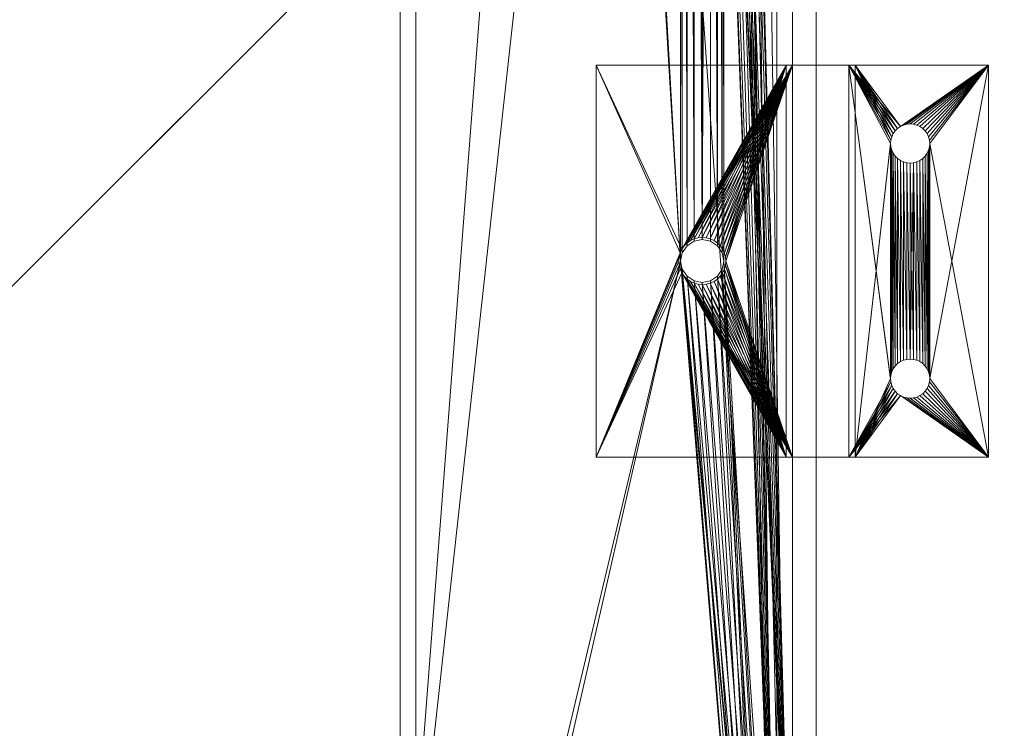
# Model space of a CAD drawing. Header units: millimetres. Extents: x -2623 to 24971, y -2398 to 10503.
# Tile 77 of 256: x -48 to 77, y 90 to 181. Entities that reach past the tile are written whole.
import ezdxf

# ---------------------------------------------------------------- set-up
doc = ezdxf.new("R2010")
doc.units = ezdxf.units.MM
for name, color, linetype, lineweight in [('Beam Dimensions', 4, 'Continuous', 5), ('Beam Dimensions @ 1536', 4, 'Continuous', 5), ('Beam Dimensions @ 192', 4, 'Continuous', 5), ('Beam Dimensions @ 384', 4, 'Continuous', 5), ('Beam Dimensions @ 768', 4, 'Continuous', 5), ('Track Leg Frames', 6, 'Continuous', 5), ('Track Spacer Bracket', 6, 'Continuous', 5), ('Workstation - Top', 4, 'Continuous', 5)]:
    doc.layers.add(name, color=color, linetype=linetype, lineweight=lineweight)
doc.styles.add('Arial-1.500', font='txt', dxfattribs={"height": 1.5})
doc.dimstyles.new('Dim-Style 1', dxfattribs={"dimtxt": 0.18, "dimasz": 1, "dimexe": 0.5, "dimexo": 0, "dimgap": 1, "dimtad": 1, "dimdec": 0, "dimzin": 0, "dimdsep": 46, "dimtxsty": 'Arial-1.500', "dimblk": 'OBLIQUE', "dimcen": 0.09, "dimclrd": 4, "dimclre": 4, "dimclrt": 4, "dimadec": 0, "dimazin": 0, "dimtfac": 1, "dimtdec": 4, "dimtmove": 0, "dimatfit": 1, "dimfxl": 1, "dimfxlon": 1, "dimtolj": 1, "dimtzin": 0, "dimlwd": 5, "dimlwe": 5, "dimarcsym": 0})

# ---------------------------------------------------------------- blocks, each defined once
blk = doc.blocks.new('_Oblique')
at = {"color": 0, "linetype": 'ByBlock', "lineweight": -2}
blk.add_line((-0.5, -0.5), (0.5, 0.5), dxfattribs=at)
blk = doc.blocks.new('*D6')
at = {"layer": 'Beam Dimensions', "color": 4, "linetype": 'Continuous', "lineweight": 5}
for p, q in [((53, 362.5), (53, -518.76)), ((1447, 362.5), (1447, -518.76)), ((53, 249.24), (-1483, 249.24)), ((53, 249.24), (1447, 249.24)), ((1447, 249.24), (24970.84, 249.24))]:
    blk.add_line(p, q, dxfattribs=at)
at = {"layer": 'Defpoints', "color": 0}
for p in [(53, 362.5), (1447, 362.5), (1447, 249.24)]:
    blk.add_point(p, dxfattribs=at)
at = {"layer": 'Beam Dimensions', "color": 4, "lineweight": 5, "xscale": 1536, "yscale": 1536, "zscale": 1536}
blk.add_blockref('_Oblique', (53, 249.24), dxfattribs=at)
at = {"layer": 'Beam Dimensions', "color": 4, "lineweight": 5, "xscale": 1536, "yscale": 1536, "zscale": 1536, "rotation": 180}
blk.add_blockref('_Oblique', (1447, 249.24), dxfattribs=at)
at = {"layer": 'Beam Dimensions', "color": 4, "insert": (15512.92, 2961.43), "char_height": 2304, "attachment_point": 5, "style": 'Arial-1.500'}
blk.add_mtext('\\A1;Beam -  1394', dxfattribs=at)
blk = doc.blocks.new('*D7')
at = {"layer": 'Beam Dimensions', "color": 4, "linetype": 'Continuous', "lineweight": 5}
for p, q in [((53, 362.5), (53, 153.24)), ((1447, 362.5), (1447, 153.24)), ((53, 249.24), (-139, 249.24)), ((53, 249.24), (1447, 249.24)), ((1447, 249.24), (4387.48, 249.24))]:
    blk.add_line(p, q, dxfattribs=at)
at = {"layer": 'Defpoints', "color": 0}
for p in [(53, 362.5), (1447, 362.5), (1447, 249.24)]:
    blk.add_point(p, dxfattribs=at)
at = {"layer": 'Beam Dimensions', "color": 4, "lineweight": 5, "xscale": 192, "yscale": 192, "zscale": 192}
blk.add_blockref('_Oblique', (53, 249.24), dxfattribs=at)
at = {"layer": 'Beam Dimensions', "color": 4, "lineweight": 5, "xscale": 192, "yscale": 192, "zscale": 192, "rotation": 180}
blk.add_blockref('_Oblique', (1447, 249.24), dxfattribs=at)
at = {"layer": 'Beam Dimensions', "color": 4, "insert": (3205.24, 588.27), "char_height": 288, "attachment_point": 5, "style": 'Arial-1.500'}
blk.add_mtext('\\A1;Beam -  1394', dxfattribs=at)
blk = doc.blocks.new('*D9')
at = {"layer": 'Beam Dimensions', "color": 4, "linetype": 'Continuous', "lineweight": 5}
for p, q in [((53, 362.5), (53, 57.24)), ((1447, 362.5), (1447, 57.24)), ((53, 249.24), (-331, 249.24)), ((53, 249.24), (1447, 249.24)), ((1447, 249.24), (7327.96, 249.24))]:
    blk.add_line(p, q, dxfattribs=at)
at = {"layer": 'Defpoints', "color": 0}
for p in [(53, 362.5), (1447, 362.5), (1447, 249.24)]:
    blk.add_point(p, dxfattribs=at)
at = {"layer": 'Beam Dimensions', "color": 4, "lineweight": 5, "xscale": 384, "yscale": 384, "zscale": 384}
blk.add_blockref('_Oblique', (53, 249.24), dxfattribs=at)
at = {"layer": 'Beam Dimensions', "color": 4, "lineweight": 5, "xscale": 384, "yscale": 384, "zscale": 384, "rotation": 180}
blk.add_blockref('_Oblique', (1447, 249.24), dxfattribs=at)
at = {"layer": 'Beam Dimensions', "color": 4, "insert": (4963.48, 927.29), "char_height": 576, "attachment_point": 5, "style": 'Arial-1.500'}
blk.add_mtext('\\A1;Beam -  1394', dxfattribs=at)
blk = doc.blocks.new('*D11')
at = {"layer": 'Beam Dimensions', "color": 4, "linetype": 'Continuous', "lineweight": 5}
for p, q in [((53, 362.5), (53, -134.76)), ((1447, 362.5), (1447, -134.76)), ((53, 249.24), (-715, 249.24)), ((53, 249.24), (1447, 249.24)), ((1447, 249.24), (13208.92, 249.24))]:
    blk.add_line(p, q, dxfattribs=at)
at = {"layer": 'Defpoints', "color": 0}
for p in [(53, 362.5), (1447, 362.5), (1447, 249.24)]:
    blk.add_point(p, dxfattribs=at)
at = {"layer": 'Beam Dimensions', "color": 4, "lineweight": 5, "xscale": 768, "yscale": 768, "zscale": 768}
blk.add_blockref('_Oblique', (53, 249.24), dxfattribs=at)
at = {"layer": 'Beam Dimensions', "color": 4, "lineweight": 5, "xscale": 768, "yscale": 768, "zscale": 768, "rotation": 180}
blk.add_blockref('_Oblique', (1447, 249.24), dxfattribs=at)
at = {"layer": 'Beam Dimensions', "color": 4, "insert": (8479.96, 1605.34), "char_height": 1152, "attachment_point": 5, "style": 'Arial-1.500'}
blk.add_mtext('\\A1;Beam -  1394', dxfattribs=at)
blk = doc.blocks.new('*U167')
at = {"layer": 'Beam Dimensions @ 1536'}
dim = blk.add_linear_dim(base=(1447, 249.24), p1=(53, 362.5), p2=(1447, 362.5), text='Beam -  <>', dimstyle='Dim-Style 1', override={"dimscale": 1536}, dxfattribs=at)
dim.commit()
dim.dimension.update_dxf_attribs({"geometry": '*D6', "text_midpoint": (15512.92, 2961.43)})
at = {"layer": 'Beam Dimensions @ 192'}
dim = blk.add_linear_dim(base=(1447, 249.24), p1=(53, 362.5), p2=(1447, 362.5), text='Beam -  <>', dimstyle='Dim-Style 1', override={"dimscale": 192}, dxfattribs=at)
dim.commit()
dim.dimension.update_dxf_attribs({"geometry": '*D7', "text_midpoint": (3205.24, 588.27)})
at = {"layer": 'Beam Dimensions @ 384'}
dim = blk.add_linear_dim(base=(1447, 249.24), p1=(53, 362.5), p2=(1447, 362.5), text='Beam -  <>', dimstyle='Dim-Style 1', override={"dimscale": 384}, dxfattribs=at)
dim.commit()
dim.dimension.update_dxf_attribs({"geometry": '*D9', "text_midpoint": (4963.48, 927.29)})
at = {"layer": 'Beam Dimensions @ 768'}
dim = blk.add_linear_dim(base=(1447, 249.24), p1=(53, 362.5), p2=(1447, 362.5), text='Beam -  <>', dimstyle='Dim-Style 1', override={"dimscale": 768}, dxfattribs=at)
dim.commit()
dim.dimension.update_dxf_attribs({"geometry": '*D11', "text_midpoint": (8479.96, 1605.34)})

msp = doc.modelspace()

# ---------------------------------------------------------------- block references
at = {"layer": 'Beam Dimensions'}
msp.add_blockref('*U167', (0, 0), dxfattribs=at)

# ---------------------------------------------------------------- meshes
at = {"layer": 'Track Leg Frames'}
mesh = msp.add_polyface(dxfattribs=at)
corners = [(36.56, 151.94, 683.5), (35.96, 151.05, 683.5), (35.96, 373.95, 683.5), (41.25, 375, 683.5), (41.25, 150, 683.5), (41.04, 373.95, 683.5), (41.04, 151.05, 683.5), (40.44, 373.06, 683.5), (40.44, 151.94, 683.5), (39.55, 372.46, 683.5), (39.55, 152.54, 683.5), (38.5, 152.75, 683.5), (36.56, 373.06, 683.5), (37.45, 152.54, 683.5), (37.45, 372.46, 683.5), (38.5, 372.25, 683.5), (41.04, 151.05, 685.5), (41.04, 373.95, 685.5), (40.44, 373.06, 685.5), (40.44, 151.94, 685.5), (39.55, 372.46, 685.5), (39.55, 152.54, 685.5), (38.5, 152.75, 685.5), (35.96, 373.95, 685.5), (35.96, 151.05, 685.5), (36.56, 151.94, 685.5), (36.56, 373.06, 685.5), (37.45, 152.54, 685.5), (37.45, 372.46, 685.5), (38.5, 372.25, 685.5), (48, 48, 637.5), (41.25, 375, 637.5), (41.04, 373.95, 637.5), (40.44, 373.06, 637.5), (39.55, 372.46, 637.5), (38.5, 372.25, 637.5), (37.45, 372.46, 637.5), (36.56, 373.06, 637.5), (35.96, 373.95, 637.5), (35.75, 375, 637.5), (2, 702, 637.5), (2, 48, 637.5), (50, 50, 635.5), (35.75, 375, 635.5), (35.96, 373.95, 635.5), (36.56, 373.06, 635.5), (37.45, 372.46, 635.5), (38.5, 372.25, 635.5), (39.55, 372.46, 635.5), (40.44, 373.06, 635.5), (41.04, 373.95, 635.5), (41.25, 375, 635.5), (2, 748, 683.5), (2, 2, 683.5), (48, 748, 683.5), (48, 2, 683.5), (0, 750, 685.5), (0, 50, 635.5), (0, 0, 685.5), (50, 750, 685.5), (50, 0, 685.5)]
mesh.append_faces([[corners[k] for k in face] for face in [(30, 40, 41)]], dxfattribs={"vtx0": -1})
mesh.append_faces([[corners[k] for k in face] for face in [(3, 4, 5), (5, 6, 7), (7, 8, 9), (0, 12, 13), (13, 14, 11), (16, 18, 19), (19, 20, 21), (21, 20, 22), (26, 27, 28), (28, 22, 29), (29, 22, 20), (54, 30, 55), (56, 57, 58)]], dxfattribs={"vtx0": -1, "vtx1": -1})
mesh.append_faces([[corners[k] for k in face] for face in [(7, 6, 8), (9, 8, 10), (9, 10, 11), (13, 12, 14), (11, 14, 15), (11, 15, 9), (16, 17, 18), (19, 18, 20), (23, 24, 25), (26, 25, 27), (28, 27, 22), (30, 31, 32), (30, 32, 33), (30, 33, 34), (30, 34, 35), (30, 35, 36), (30, 36, 37), (30, 37, 38), (30, 38, 39), (42, 43, 44), (42, 44, 45), (42, 45, 46), (42, 46, 47), (42, 47, 48), (42, 48, 49), (42, 49, 50), (42, 50, 51)]], dxfattribs={"vtx0": -1, "vtx2": -1})
mesh.append_faces([[corners[k] for k in face] for face in [(0, 1, 2), (52, 53, 41), (59, 60, 42)]], dxfattribs={"vtx1": -1, "vtx2": -1})
mesh = msp.add_polyface(dxfattribs=at)
corners = [(48, 2, 683.5), (41.25, 375, 683.5), (41.25, 600, 683.5), (35.96, 373.95, 683.5), (35.75, 150, 683.5), (35.75, 375, 683.5), (36.56, 151.94, 683.5), (36.56, 373.06, 683.5), (2, 2, 683.5), (2, 748, 683.5), (50, 0, 685.5), (41.25, 600, 685.5), (41.25, 375, 685.5), (41.25, 150, 685.5), (41.04, 373.95, 685.5), (35.96, 373.95, 685.5), (36.56, 151.94, 685.5), (36.56, 373.06, 685.5), (35.75, 150, 685.5), (35.75, 375, 685.5), (0, 750, 685.5), (0, 0, 685.5), (48, 48, 637.5), (48, 702, 637.5), (41.25, 375, 637.5), (35.75, 375, 637.5), (2, 702, 637.5), (50, 50, 635.5), (41.25, 375, 635.5), (50, 700, 635.5), (35.75, 375, 635.5), (0, 50, 635.5), (41.04, 376.05, 637.5), (41.04, 376.05, 635.5), (41.04, 376.05, 685.5), (41.04, 376.05, 683.5), (40.44, 376.94, 637.5), (40.44, 376.94, 635.5), (40.44, 376.94, 685.5), (40.44, 376.94, 683.5), (39.55, 377.54, 637.5), (39.55, 377.54, 635.5), (39.55, 377.54, 685.5), (39.55, 377.54, 683.5), (38.5, 377.75, 637.5), (38.5, 377.75, 635.5), (38.5, 377.75, 685.5), (38.5, 377.75, 683.5), (37.45, 377.54, 637.5), (37.45, 377.54, 635.5), (36.56, 376.94, 637.5), (36.56, 376.94, 635.5), (37.45, 377.54, 683.5), (37.45, 377.54, 685.5), (36.56, 376.94, 685.5), (36.56, 376.94, 683.5), (35.96, 376.05, 637.5), (35.96, 376.05, 635.5), (35.96, 376.05, 685.5), (35.96, 376.05, 683.5), (35.96, 373.95, 637.5), (35.96, 373.95, 635.5), (36.56, 373.06, 637.5), (36.56, 373.06, 635.5), (37.45, 372.46, 637.5), (37.45, 372.46, 635.5), (37.45, 372.46, 685.5), (37.45, 372.46, 683.5), (38.5, 372.25, 637.5), (38.5, 372.25, 635.5), (38.5, 372.25, 685.5), (38.5, 372.25, 683.5), (39.55, 372.46, 637.5), (39.55, 372.46, 635.5), (39.55, 372.46, 685.5), (39.55, 372.46, 683.5), (40.44, 373.06, 637.5), (40.44, 373.06, 635.5), (40.44, 373.06, 685.5), (40.44, 373.06, 683.5), (41.04, 373.95, 637.5), (41.04, 373.95, 635.5), (41.04, 373.95, 683.5)]
mesh.append_faces([[corners[k] for k in face] for face in [(28, 24, 32, 33), (1, 12, 34, 35), (33, 32, 36, 37), (35, 34, 38, 39), (37, 36, 40, 41), (39, 38, 42, 43), (41, 40, 44, 45), (43, 42, 46, 47), (45, 44, 48, 49), (49, 48, 50, 51), (52, 53, 54, 55), (51, 50, 56, 57), (55, 54, 58, 59), (57, 56, 25, 30), (59, 58, 19, 5), (30, 25, 60, 61), (5, 19, 15, 3), (61, 60, 62, 63), (3, 15, 17, 7), (63, 62, 64, 65), (7, 17, 66, 67), (65, 64, 68, 69), (67, 66, 70, 71), (69, 68, 72, 73), (71, 70, 74, 75), (73, 72, 76, 77), (75, 74, 78, 79), (77, 76, 80, 81), (79, 78, 14, 82), (81, 80, 24, 28), (82, 14, 12, 1)]])
mesh.append_faces([[corners[k] for k in face] for face in [(3, 4, 5), (15, 16, 17), (27, 28, 29)]], dxfattribs={"vtx0": -1, "vtx1": -1})
mesh.append_faces([[corners[k] for k in face] for face in [(0, 1, 2), (10, 11, 12), (22, 25, 26), (29, 30, 31)]], dxfattribs={"vtx0": -1, "vtx1": -1, "vtx2": -1})
mesh.append_faces([[corners[k] for k in face] for face in [(6, 3, 7), (4, 8, 9), (13, 12, 14), (18, 15, 19), (18, 20, 21)]], dxfattribs={"vtx0": -1, "vtx2": -1})
mesh.append_faces([[corners[k] for k in face] for face in [(22, 23, 24)]], dxfattribs={"vtx1": -1, "vtx2": -1})
mesh = msp.add_polyface(dxfattribs=at)
corners = [(48, 2, 683.5), (41.25, 600, 683.5), (48, 748, 683.5), (35.75, 375, 683.5), (35.75, 150, 683.5), (2, 748, 683.5), (41.04, 598.95, 683.5), (41.25, 375, 683.5), (41.04, 376.05, 683.5), (40.44, 598.06, 683.5), (40.44, 376.94, 683.5), (39.55, 377.54, 683.5), (38.5, 377.75, 683.5), (39.55, 597.46, 683.5), (35.96, 376.05, 683.5), (36.56, 598.06, 683.5), (36.56, 376.94, 683.5), (37.45, 597.46, 683.5), (37.45, 377.54, 683.5), (35.75, 600, 683.5), (50, 750, 685.5), (41.25, 600, 685.5), (50, 0, 685.5), (35.75, 150, 685.5), (35.75, 375, 685.5), (0, 750, 685.5), (35.75, 600, 685.5), (35.96, 376.05, 685.5), (35.96, 598.95, 685.5), (36.56, 376.94, 685.5), (36.56, 598.06, 685.5), (37.45, 377.54, 685.5), (37.45, 597.46, 685.5), (38.5, 377.75, 685.5), (38.5, 597.25, 685.5), (39.55, 377.54, 685.5), (39.55, 597.46, 685.5), (40.44, 376.94, 685.5), (40.44, 598.06, 685.5), (41.04, 376.05, 685.5), (41.04, 598.95, 685.5), (41.25, 375, 685.5), (48, 702, 637.5), (35.75, 375, 637.5), (35.96, 376.05, 637.5), (36.56, 376.94, 637.5), (37.45, 377.54, 637.5), (38.5, 377.75, 637.5), (39.55, 377.54, 637.5), (40.44, 376.94, 637.5), (41.04, 376.05, 637.5), (41.25, 375, 637.5), (50, 700, 635.5), (41.25, 375, 635.5), (41.04, 376.05, 635.5), (40.44, 376.94, 635.5), (39.55, 377.54, 635.5), (38.5, 377.75, 635.5), (37.45, 377.54, 635.5), (36.56, 376.94, 635.5), (35.96, 376.05, 635.5), (35.75, 375, 635.5), (0, 50, 635.5), (0, 700, 635.5), (2, 48, 637.5), (2, 702, 637.5), (48, 48, 637.5), (50, 50, 635.5)]
mesh.append_faces([[corners[k] for k in face] for face in [(12, 33, 31, 18)]])
mesh.append_faces([[corners[k] for k in face] for face in [(52, 62, 63)]], dxfattribs={"vtx0": -1})
mesh.append_faces([[corners[k] for k in face] for face in [(0, 1, 2), (12, 13, 11), (14, 15, 16), (16, 17, 18), (18, 17, 12), (20, 21, 22), (34, 35, 36)]], dxfattribs={"vtx0": -1, "vtx1": -1})
mesh.append_faces([[corners[k] for k in face] for face in [(3, 4, 5), (23, 24, 25)]], dxfattribs={"vtx0": -1, "vtx1": -1, "vtx2": -1})
mesh.append_faces([[corners[k] for k in face] for face in [(6, 7, 8), (9, 8, 10), (9, 10, 11), (16, 15, 17), (19, 14, 3), (26, 24, 27), (28, 27, 29), (30, 29, 31), (32, 31, 33), (34, 33, 35), (36, 35, 37), (38, 37, 39), (40, 39, 41), (42, 43, 44), (42, 44, 45), (42, 45, 46), (42, 46, 47), (42, 47, 48), (42, 48, 49), (42, 49, 50), (42, 50, 51), (52, 53, 54), (52, 54, 55), (52, 55, 56), (52, 56, 57), (52, 57, 58), (52, 58, 59), (52, 59, 60), (52, 60, 61), (5, 64, 65), (2, 42, 66), (25, 63, 62), (20, 67, 52)]], dxfattribs={"vtx0": -1, "vtx2": -1})
mesh = msp.add_polyface(dxfattribs=at)
corners = [(48, 2, 683.5), (2, 2, 683.5), (35.75, 150, 683.5), (35.96, 148.95, 683.5), (36.56, 148.06, 683.5), (37.45, 147.46, 683.5), (38.5, 147.25, 683.5), (39.55, 147.46, 683.5), (40.44, 148.06, 683.5), (41.04, 148.95, 683.5), (41.25, 150, 683.5), (41.25, 375, 683.5), (35.96, 373.95, 683.5), (35.96, 151.05, 683.5), (41.04, 373.95, 683.5), (41.04, 151.05, 683.5), (50, 0, 685.5), (41.25, 375, 685.5), (41.25, 150, 685.5), (41.04, 373.95, 685.5), (41.04, 151.05, 685.5), (35.75, 150, 685.5), (35.96, 151.05, 685.5), (35.96, 373.95, 685.5), (0, 0, 685.5), (35.96, 148.95, 685.5), (41.04, 148.95, 685.5), (40.44, 148.06, 685.5), (39.55, 147.46, 685.5), (38.5, 147.25, 685.5), (37.45, 147.46, 685.5), (36.56, 148.06, 685.5), (50, 50, 635.5), (0, 50, 635.5), (35.75, 375, 635.5), (40.44, 151.94, 685.5), (40.44, 151.94, 683.5), (39.55, 152.54, 685.5), (39.55, 152.54, 683.5), (38.5, 152.75, 685.5), (38.5, 152.75, 683.5), (37.45, 152.54, 685.5), (37.45, 152.54, 683.5), (36.56, 151.94, 685.5), (36.56, 151.94, 683.5), (48, 48, 637.5), (2, 48, 637.5), (2, 48, 18.5), (48, 48, 18.5), (2, 48, 15.5), (2, 48, 5.5), (48, 48, 5.5), (48, 48, 15.5), (50, 50, 5.5), (0, 50, 5.5)]
mesh.append_faces([[corners[k] for k in face] for face in [(10, 18, 20, 15), (15, 20, 35, 36), (36, 35, 37, 38), (38, 37, 39, 40), (40, 39, 41, 42), (42, 41, 43, 44), (44, 43, 22, 13), (13, 22, 21, 2), (2, 21, 25, 3), (3, 25, 31, 4), (4, 31, 30, 5), (5, 30, 29, 6), (6, 29, 28, 7), (7, 28, 27, 8), (8, 27, 26, 9), (9, 26, 18, 10), (45, 46, 47, 48), (49, 50, 51, 52), (32, 53, 54, 33), (51, 50, 54, 53)]])
mesh.append_faces([[corners[k] for k in face] for face in [(18, 19, 20), (21, 16, 25)]], dxfattribs={"vtx0": -1, "vtx1": -1})
mesh.append_faces([[corners[k] for k in face] for face in [(0, 10, 11), (16, 17, 18)]], dxfattribs={"vtx0": -1, "vtx1": -1, "vtx2": -1})
mesh.append_faces([[corners[k] for k in face] for face in [(0, 2, 3), (0, 3, 4), (0, 4, 5), (0, 5, 6), (0, 6, 7), (0, 7, 8), (0, 8, 9), (0, 9, 10), (12, 13, 2), (14, 10, 15), (21, 24, 16), (16, 18, 26), (16, 26, 27), (16, 27, 28), (16, 28, 29), (16, 29, 30), (16, 30, 31), (16, 31, 25)]], dxfattribs={"vtx0": -1, "vtx2": -1})
mesh.append_faces([[corners[k] for k in face] for face in [(0, 1, 2), (21, 22, 23), (32, 33, 34)]], dxfattribs={"vtx1": -1, "vtx2": -1})
at = {"layer": 'Track Spacer Bracket'}
mesh = msp.add_polyface(dxfattribs=at)
corners = [(49.18, 175, 687.5), (25, 175, 687.5), (35.9, 151.5, 687.5), (36.2, 151.93, 687.5), (36.57, 152.3, 687.5), (37, 152.6, 687.5), (37.47, 152.82, 687.5), (37.98, 152.95, 687.5), (38.5, 153, 687.5), (39.02, 152.95, 687.5), (39.53, 152.82, 687.5), (40, 152.6, 687.5), (25, 125, 687.5), (35.68, 151.03, 687.5), (25, 125, 685.5), (25, 175, 685.5), (35.68, 151.03, 685.5), (50, 175, 685.5), (40, 152.6, 685.5), (39.53, 152.82, 685.5), (39.02, 152.95, 685.5), (38.5, 153, 685.5), (37.98, 152.95, 685.5), (37.47, 152.82, 685.5), (37, 152.6, 685.5), (36.57, 152.3, 685.5), (36.2, 151.93, 685.5), (35.9, 151.5, 685.5), (41.5, 150, 685.5), (41.5, 150, 687.5), (41.45, 150.52, 687.5), (41.45, 150.52, 685.5), (41.32, 151.03, 687.5), (41.32, 151.03, 685.5), (41.1, 151.5, 687.5), (41.1, 151.5, 685.5), (40.8, 151.93, 687.5), (40.8, 151.93, 685.5), (40.43, 152.3, 687.5), (40.43, 152.3, 685.5), (35.55, 150.52, 687.5), (35.55, 150.52, 685.5), (35.5, 150, 687.5), (35.5, 150, 685.5)]
mesh.append_faces([[corners[k] for k in face] for face in [(28, 29, 30, 31), (31, 30, 32, 33), (33, 32, 34, 35), (35, 34, 36, 37), (37, 36, 38, 39), (39, 38, 11, 18), (18, 11, 10, 19), (19, 10, 9, 20), (20, 9, 8, 21), (21, 8, 7, 22), (22, 7, 6, 23), (23, 6, 5, 24), (24, 5, 4, 25), (25, 4, 3, 26), (26, 3, 2, 27), (27, 2, 13, 16), (16, 13, 40, 41), (41, 40, 42, 43), (12, 1, 15, 14)]])
mesh.append_faces([[corners[k] for k in face] for face in [(12, 13, 1), (2, 1, 13), (17, 27, 15), (16, 15, 27)]], dxfattribs={"vtx0": -1, "vtx1": -1})
mesh.append_faces([[corners[k] for k in face] for face in [(0, 2, 3), (0, 3, 4), (0, 4, 5), (0, 5, 6), (0, 6, 7), (0, 7, 8), (0, 8, 9), (0, 9, 10), (0, 10, 11), (17, 18, 19), (17, 19, 20), (17, 20, 21), (17, 21, 22), (17, 22, 23), (17, 23, 24), (17, 24, 25), (17, 25, 26), (17, 26, 27), (17, 1, 0)]], dxfattribs={"vtx0": -1, "vtx2": -1})
mesh.append_faces([[corners[k] for k in face] for face in [(15, 1, 17)]], dxfattribs={"vtx1": -1})
mesh.append_faces([[corners[k] for k in face] for face in [(0, 1, 2), (14, 15, 16)]], dxfattribs={"vtx1": -1, "vtx2": -1})
mesh = msp.add_polyface(dxfattribs=at)
corners = [(62.5, 135, 695), (62.54, 135.43, 695), (62.54, 164.57, 695), (62.65, 135.86, 695), (62.65, 164.14, 695), (62.83, 136.25, 695), (62.83, 133.75, 695), (62.65, 134.14, 695), (57.18, 125, 695), (62.54, 134.57, 695), (57.18, 175, 695), (63.75, 132.83, 695), (63.39, 133.08, 695), (63.08, 133.39, 695), (62.54, 135.43, 693), (62.54, 164.57, 693), (62.65, 135.86, 693), (62.65, 164.14, 693), (62.83, 136.25, 693), (58, 125, 693), (62.5, 165, 693), (62.5, 135, 693), (62.54, 134.57, 693), (62.65, 134.14, 693), (62.83, 133.75, 693), (63.08, 133.39, 693), (63.39, 133.08, 693), (63.75, 132.83, 693), (49.18, 125, 687.5), (41.5, 150, 687.5), (41.45, 149.48, 687.5), (41.32, 148.97, 687.5), (41.1, 148.5, 687.5), (40.8, 148.07, 687.5), (40.43, 147.7, 687.5), (40, 147.4, 687.5), (39.53, 147.18, 687.5), (39.02, 147.05, 687.5), (50, 125, 685.5), (38.5, 147, 685.5), (39.02, 147.05, 685.5), (39.53, 147.18, 685.5), (40, 147.4, 685.5), (40.43, 147.7, 685.5), (40.8, 148.07, 685.5), (41.1, 148.5, 685.5), (41.32, 148.97, 685.5), (41.45, 149.48, 685.5), (41.5, 150, 685.5)]
mesh.append_faces([[corners[k] for k in face] for face in [(18, 5, 3, 16), (16, 3, 1, 14), (14, 1, 0, 21), (21, 0, 9, 22), (22, 9, 7, 23), (23, 7, 6, 24)]])
mesh.append_faces([[corners[k] for k in face] for face in [(8, 9, 10), (14, 15, 16), (16, 17, 18), (21, 15, 14), (28, 19, 8)]], dxfattribs={"vtx0": -1, "vtx1": -1})
mesh.append_faces([[corners[k] for k in face] for face in [(19, 20, 21)]], dxfattribs={"vtx0": -1, "vtx1": -1, "vtx2": -1})
mesh.append_faces([[corners[k] for k in face] for face in [(2, 1, 3), (4, 3, 5), (8, 7, 9), (10, 9, 0), (8, 11, 12), (8, 12, 13), (8, 13, 6), (19, 21, 22), (19, 22, 23), (19, 23, 24), (19, 24, 25), (19, 25, 26), (19, 26, 27), (28, 29, 30), (28, 30, 31), (28, 31, 32), (28, 32, 33), (28, 33, 34), (28, 34, 35), (28, 35, 36), (28, 36, 37), (38, 39, 40), (38, 40, 41), (38, 41, 42), (38, 42, 43), (38, 43, 44), (38, 44, 45), (38, 45, 46), (38, 46, 47), (38, 47, 48), (28, 38, 19)]], dxfattribs={"vtx0": -1, "vtx2": -1})
mesh.append_faces([[corners[k] for k in face] for face in [(0, 1, 2), (6, 7, 8)]], dxfattribs={"vtx1": -1, "vtx2": -1})
mesh = msp.add_polyface(dxfattribs=at)
corners = [(62.54, 164.57, 695), (62.65, 135.86, 695), (62.65, 164.14, 695), (62.83, 136.25, 695), (62.83, 163.75, 695), (57.18, 175, 695), (62.5, 135, 695), (62.5, 165, 695), (62.54, 165.43, 695), (62.65, 165.86, 695), (62.83, 166.25, 695), (63.08, 166.61, 695), (63.39, 166.92, 695), (63.75, 167.17, 695), (62.65, 135.86, 693), (62.54, 164.57, 693), (62.65, 164.14, 693), (62.83, 136.25, 693), (62.83, 163.75, 693), (62.83, 166.25, 693), (62.65, 165.86, 693), (58, 175, 693), (62.54, 165.43, 693), (58, 125, 693), (62.5, 165, 693), (62.5, 135, 693), (63.75, 167.17, 693), (63.39, 166.92, 693), (63.08, 166.61, 693), (49.18, 175, 687.5), (40, 152.6, 687.5), (40.43, 152.3, 687.5), (40.8, 151.93, 687.5), (41.1, 151.5, 687.5), (41.32, 151.03, 687.5), (41.45, 150.52, 687.5), (41.5, 150, 687.5), (49.18, 125, 687.5), (50, 125, 685.5), (41.5, 150, 685.5), (50, 175, 685.5), (41.45, 150.52, 685.5), (41.32, 151.03, 685.5), (41.1, 151.5, 685.5), (40.8, 151.93, 685.5), (40.43, 152.3, 685.5), (40, 152.6, 685.5), (57.18, 125, 695)]
mesh.append_faces([[corners[k] for k in face] for face in [(28, 11, 10, 19), (19, 10, 9, 20), (20, 9, 8, 22), (22, 8, 7, 24), (24, 7, 0, 15), (15, 0, 2, 16), (16, 2, 4, 18), (47, 5, 29, 37), (38, 40, 21, 23)]])
mesh.append_faces([[corners[k] for k in face] for face in [(0, 1, 2), (2, 3, 4), (7, 6, 0), (21, 22, 23), (29, 36, 37), (38, 39, 40), (40, 29, 21)]], dxfattribs={"vtx0": -1, "vtx1": -1})
mesh.append_faces([[corners[k] for k in face] for face in [(5, 6, 7)]], dxfattribs={"vtx0": -1, "vtx1": -1, "vtx2": -1})
mesh.append_faces([[corners[k] for k in face] for face in [(5, 7, 8), (5, 8, 9), (5, 9, 10), (5, 10, 11), (5, 11, 12), (5, 12, 13), (14, 15, 16), (17, 16, 18), (21, 20, 22), (23, 22, 24), (25, 24, 15), (21, 26, 27), (21, 27, 28), (21, 28, 19), (29, 30, 31), (29, 31, 32), (29, 32, 33), (29, 33, 34), (29, 34, 35), (29, 35, 36), (40, 39, 41), (40, 41, 42), (40, 42, 43), (40, 43, 44), (40, 44, 45), (40, 45, 46), (21, 29, 5)]], dxfattribs={"vtx0": -1, "vtx2": -1})
mesh.append_faces([[corners[k] for k in face] for face in [(19, 20, 21)]], dxfattribs={"vtx1": -1, "vtx2": -1})
mesh = msp.add_polyface(dxfattribs=at)
corners = [(75, 175, 695), (57.18, 175, 695), (63.75, 167.17, 695), (64.14, 167.35, 695), (64.57, 167.46, 695), (65, 167.5, 695), (65.43, 167.46, 695), (65.86, 167.35, 695), (66.25, 167.17, 695), (66.61, 166.92, 695), (66.92, 166.61, 695), (67.17, 166.25, 695), (67.35, 165.86, 695), (67.46, 165.43, 695), (67.5, 165, 695), (67.46, 165.43, 693), (75, 175, 693), (67.5, 165, 693), (67.35, 165.86, 693), (67.17, 166.25, 693), (66.92, 166.61, 693), (66.61, 166.92, 693), (66.25, 167.17, 693), (65.86, 167.35, 693), (65.43, 167.46, 693), (65, 167.5, 693), (64.57, 167.46, 693), (64.14, 167.35, 693), (63.75, 167.17, 693), (58, 175, 693), (63.39, 166.92, 695), (63.39, 166.92, 693), (63.08, 166.61, 695), (63.08, 166.61, 693), (67.17, 163.75, 693), (67.17, 163.75, 695), (67.35, 164.14, 695), (67.35, 164.14, 693), (67.46, 164.57, 695), (67.46, 164.57, 693)]
mesh.append_faces([[corners[k] for k in face] for face in [(17, 14, 13, 15), (15, 13, 12, 18), (18, 12, 11, 19), (19, 11, 10, 20), (20, 10, 9, 21), (21, 9, 8, 22), (22, 8, 7, 23), (23, 7, 6, 24), (24, 6, 5, 25), (25, 5, 4, 26), (26, 4, 3, 27), (27, 3, 2, 28), (28, 2, 30, 31), (31, 30, 32, 33), (34, 35, 36, 37), (37, 36, 38, 39), (39, 38, 14, 17)]])
mesh.append_faces([[corners[k] for k in face] for face in [(16, 1, 0)]], dxfattribs={"vtx0": -1})
mesh.append_faces([[corners[k] for k in face] for face in [(15, 16, 17), (16, 28, 29), (29, 1, 16)]], dxfattribs={"vtx0": -1, "vtx1": -1})
mesh.append_faces([[corners[k] for k in face] for face in [(0, 2, 3), (0, 3, 4), (0, 4, 5), (0, 5, 6), (0, 6, 7), (0, 7, 8), (0, 8, 9), (0, 9, 10), (0, 10, 11), (0, 11, 12), (0, 12, 13), (0, 13, 14), (16, 15, 18), (16, 18, 19), (16, 19, 20), (16, 20, 21), (16, 21, 22), (16, 22, 23), (16, 23, 24), (16, 24, 25), (16, 25, 26), (16, 26, 27), (16, 27, 28)]], dxfattribs={"vtx0": -1, "vtx2": -1})
mesh.append_faces([[corners[k] for k in face] for face in [(0, 1, 2)]], dxfattribs={"vtx1": -1, "vtx2": -1})
mesh = msp.add_polyface(dxfattribs=at)
corners = [(62.83, 163.75, 695), (62.83, 136.25, 695), (63.08, 136.61, 695), (63.08, 163.39, 695), (63.39, 136.92, 695), (63.39, 163.08, 695), (63.75, 137.17, 695), (63.75, 162.83, 695), (64.14, 137.35, 695), (64.14, 162.65, 695), (64.57, 137.46, 695), (64.57, 162.54, 695), (65, 137.5, 695), (65, 162.5, 695), (65.43, 137.46, 695), (65.43, 162.54, 695), (65.86, 137.35, 695), (65.86, 162.65, 695), (66.25, 137.17, 695), (66.25, 162.83, 695), (66.61, 136.92, 695), (66.61, 163.08, 695), (66.92, 136.61, 695), (66.92, 163.39, 695), (67.17, 136.25, 695), (67.17, 163.75, 695), (67.35, 135.86, 695), (67.35, 164.14, 695), (67.46, 135.43, 695), (67.46, 164.57, 695), (67.5, 135, 695), (67.5, 165, 695), (75, 125, 695), (67.46, 164.57, 693), (67.5, 135, 693), (67.46, 135.43, 693), (67.35, 164.14, 693), (67.35, 135.86, 693), (67.17, 163.75, 693), (67.17, 136.25, 693), (66.92, 163.39, 693), (66.92, 136.61, 693), (66.61, 163.08, 693), (66.61, 136.92, 693), (66.25, 162.83, 693), (66.25, 137.17, 693), (65.86, 162.65, 693), (65.86, 137.35, 693), (65.43, 162.54, 693), (65.43, 137.46, 693), (65, 137.5, 693), (62.83, 136.25, 693), (62.83, 163.75, 693), (63.08, 136.61, 693), (63.08, 163.39, 693), (63.39, 136.92, 693), (63.39, 163.08, 693), (63.75, 137.17, 693), (63.75, 162.83, 693), (64.14, 137.35, 693), (64.14, 162.65, 693), (64.57, 137.46, 693), (64.57, 162.54, 693), (75, 125, 693), (75, 175, 693)]
mesh.append_faces([[corners[k] for k in face] for face in [(37, 26, 24, 39), (39, 24, 22, 41), (41, 22, 20, 43), (43, 20, 18, 45), (45, 18, 16, 47), (47, 16, 14, 49), (49, 14, 12, 50), (50, 12, 10, 61), (61, 10, 8, 59), (59, 8, 6, 57), (57, 6, 4, 55), (55, 4, 2, 53), (53, 2, 1, 51)]])
mesh.append_faces([[corners[k] for k in face] for face in [(51, 52, 53), (53, 54, 55), (55, 56, 57), (57, 58, 59), (59, 60, 61), (61, 62, 50), (63, 34, 64)]], dxfattribs={"vtx0": -1, "vtx1": -1})
mesh.append_faces([[corners[k] for k in face] for face in [(31, 30, 32)]], dxfattribs={"vtx0": -1, "vtx1": -1, "vtx2": -1})
mesh.append_faces([[corners[k] for k in face] for face in [(0, 1, 2), (3, 2, 4), (5, 4, 6), (7, 6, 8), (9, 8, 10), (11, 10, 12), (13, 12, 14), (15, 14, 16), (17, 16, 18), (19, 18, 20), (21, 20, 22), (23, 22, 24), (25, 24, 26), (27, 26, 28), (29, 28, 30), (33, 34, 35), (36, 35, 37), (38, 37, 39), (40, 39, 41), (42, 41, 43), (44, 43, 45), (46, 45, 47), (48, 47, 49), (48, 49, 50)]], dxfattribs={"vtx0": -1, "vtx2": -1})
mesh = msp.add_polyface(dxfattribs=at)
corners = [(62.83, 163.75, 695), (63.08, 136.61, 695), (63.08, 163.39, 695), (63.39, 136.92, 695), (63.39, 163.08, 695), (63.75, 137.17, 695), (63.75, 162.83, 695), (64.14, 137.35, 695), (64.14, 162.65, 695), (64.57, 137.46, 695), (64.57, 162.54, 695), (65, 137.5, 695), (65, 162.5, 695), (65.43, 137.46, 695), (65.43, 162.54, 695), (65.86, 137.35, 695), (65.86, 162.65, 695), (66.25, 137.17, 695), (66.25, 162.83, 695), (66.61, 136.92, 695), (66.61, 163.08, 695), (66.92, 136.61, 695), (66.92, 163.39, 695), (67.17, 136.25, 695), (67.17, 163.75, 695), (67.35, 135.86, 695), (67.35, 164.14, 695), (67.46, 135.43, 695), (67.46, 164.57, 695), (67.5, 135, 695), (67.5, 165, 695), (75, 125, 695), (75, 175, 695), (67.5, 165, 693), (75, 175, 693), (67.5, 135, 693), (67.46, 164.57, 693), (67.46, 135.43, 693), (67.35, 164.14, 693), (67.35, 135.86, 693), (67.17, 163.75, 693), (67.17, 136.25, 693), (66.92, 163.39, 693), (66.92, 136.61, 693), (66.61, 163.08, 693), (66.61, 136.92, 693), (66.25, 162.83, 693), (66.25, 137.17, 693), (65.86, 162.65, 693), (65.86, 137.35, 693), (65.43, 162.54, 693), (63.08, 136.61, 693), (62.83, 163.75, 693), (63.08, 163.39, 693), (63.39, 136.92, 693), (63.39, 163.08, 693), (63.75, 137.17, 693), (63.75, 162.83, 693), (64.14, 137.35, 693), (64.14, 162.65, 693), (64.57, 137.46, 693), (64.57, 162.54, 693), (65, 137.5, 693), (65, 162.5, 693), (75, 125, 693)]
mesh.append_faces([[corners[k] for k in face] for face in [(52, 0, 2, 53), (53, 2, 4, 55), (55, 4, 6, 57), (57, 6, 8, 59), (59, 8, 10, 61), (61, 10, 12, 63), (63, 12, 14, 50), (50, 14, 16, 48), (48, 16, 18, 46), (46, 18, 20, 44), (44, 20, 22, 42), (42, 22, 24, 40), (64, 34, 32, 31)]])
mesh.append_faces([[corners[k] for k in face] for face in [(0, 1, 2), (2, 3, 4), (4, 5, 6), (6, 7, 8), (8, 9, 10), (10, 11, 12), (12, 13, 14), (14, 15, 16), (16, 17, 18), (18, 19, 20), (20, 21, 22), (22, 23, 24), (24, 25, 26), (26, 27, 28), (28, 29, 30), (33, 35, 36), (36, 37, 38), (38, 39, 40), (40, 41, 42), (42, 43, 44), (44, 45, 46), (46, 47, 48), (48, 49, 50)]], dxfattribs={"vtx0": -1, "vtx1": -1})
mesh.append_faces([[corners[k] for k in face] for face in [(33, 34, 35)]], dxfattribs={"vtx0": -1, "vtx1": -1, "vtx2": -1})
mesh.append_faces([[corners[k] for k in face] for face in [(30, 31, 32), (51, 52, 53), (54, 53, 55), (56, 55, 57), (58, 57, 59), (60, 59, 61), (62, 61, 63), (62, 63, 50)]], dxfattribs={"vtx0": -1, "vtx2": -1})
mesh = msp.add_polyface(dxfattribs=at)
corners = [(25, 125, 687.5), (49.18, 125, 687.5), (35.9, 148.5, 687.5), (35.68, 148.97, 687.5), (35.55, 149.48, 687.5), (35.5, 150, 687.5), (35.55, 150.52, 687.5), (35.68, 151.03, 687.5), (39.02, 147.05, 687.5), (38.5, 147, 687.5), (37.98, 147.05, 687.5), (37.47, 147.18, 687.5), (37, 147.4, 687.5), (36.57, 147.7, 687.5), (36.2, 148.07, 687.5), (50, 125, 685.5), (25, 125, 685.5), (35.9, 148.5, 685.5), (36.2, 148.07, 685.5), (36.57, 147.7, 685.5), (37, 147.4, 685.5), (37.47, 147.18, 685.5), (37.98, 147.05, 685.5), (38.5, 147, 685.5), (35.68, 151.03, 685.5), (35.55, 150.52, 685.5), (35.5, 150, 685.5), (35.55, 149.48, 685.5), (35.68, 148.97, 685.5), (39.02, 147.05, 685.5), (39.53, 147.18, 687.5), (39.53, 147.18, 685.5), (40, 147.4, 687.5), (40, 147.4, 685.5), (40.43, 147.7, 687.5), (40.43, 147.7, 685.5), (40.8, 148.07, 687.5), (40.8, 148.07, 685.5), (41.1, 148.5, 687.5), (41.1, 148.5, 685.5), (41.32, 148.97, 687.5), (41.32, 148.97, 685.5), (41.45, 149.48, 687.5), (41.45, 149.48, 685.5), (41.5, 150, 687.5), (41.5, 150, 685.5)]
mesh.append_faces([[corners[k] for k in face] for face in [(26, 5, 4, 27), (27, 4, 3, 28), (28, 3, 2, 17), (17, 2, 14, 18), (18, 14, 13, 19), (19, 13, 12, 20), (20, 12, 11, 21), (21, 11, 10, 22), (22, 10, 9, 23), (23, 9, 8, 29), (29, 8, 30, 31), (31, 30, 32, 33), (33, 32, 34, 35), (35, 34, 36, 37), (37, 36, 38, 39), (39, 38, 40, 41), (41, 40, 42, 43), (43, 42, 44, 45)]])
mesh.append_faces([[corners[k] for k in face] for face in [(15, 0, 16)]], dxfattribs={"vtx0": -1})
mesh.append_faces([[corners[k] for k in face] for face in [(0, 15, 1)]], dxfattribs={"vtx0": -1, "vtx1": -1})
mesh.append_faces([[corners[k] for k in face] for face in [(0, 2, 3), (0, 3, 4), (0, 4, 5), (0, 5, 6), (0, 6, 7), (1, 8, 9), (1, 9, 10), (1, 10, 11), (1, 11, 12), (1, 12, 13), (1, 13, 14), (1, 14, 2), (15, 17, 18), (15, 18, 19), (15, 19, 20), (15, 20, 21), (15, 21, 22), (15, 22, 23), (16, 24, 25), (16, 25, 26), (16, 26, 27), (16, 27, 28), (16, 28, 17)]], dxfattribs={"vtx0": -1, "vtx2": -1})
mesh.append_faces([[corners[k] for k in face] for face in [(0, 1, 2), (15, 16, 17)]], dxfattribs={"vtx1": -1, "vtx2": -1})
mesh = msp.add_polyface(dxfattribs=at)
corners = [(75, 125, 695), (67.5, 135, 695), (67.46, 134.57, 695), (67.35, 134.14, 695), (67.17, 133.75, 695), (66.92, 133.39, 695), (66.61, 133.08, 695), (66.25, 132.83, 695), (65.86, 132.65, 695), (65.43, 132.54, 695), (65, 132.5, 695), (64.57, 132.54, 695), (64.14, 132.65, 695), (63.75, 132.83, 695), (57.18, 125, 695), (75, 125, 693), (58, 125, 693), (63.75, 132.83, 693), (64.14, 132.65, 693), (64.57, 132.54, 693), (65, 132.5, 693), (65.43, 132.54, 693), (65.86, 132.65, 693), (66.25, 132.83, 693), (66.61, 133.08, 693), (66.92, 133.39, 693), (67.17, 133.75, 693), (67.35, 134.14, 693), (67.46, 134.57, 693), (67.5, 135, 693), (67.46, 135.43, 695), (67.46, 135.43, 693), (67.35, 135.86, 695), (67.35, 135.86, 693), (62.83, 133.75, 693), (62.83, 133.75, 695), (63.08, 133.39, 695), (63.08, 133.39, 693), (63.39, 133.08, 695), (63.39, 133.08, 693)]
mesh.append_faces([[corners[k] for k in face] for face in [(29, 1, 30, 31), (31, 30, 32, 33), (34, 35, 36, 37), (37, 36, 38, 39), (39, 38, 13, 17), (17, 13, 12, 18), (18, 12, 11, 19), (19, 11, 10, 20), (20, 10, 9, 21), (21, 9, 8, 22), (22, 8, 7, 23), (23, 7, 6, 24), (24, 6, 5, 25), (25, 5, 4, 26), (26, 4, 3, 27), (27, 3, 2, 28), (28, 2, 1, 29)]])
mesh.append_faces([[corners[k] for k in face] for face in [(14, 15, 0)]], dxfattribs={"vtx0": -1})
mesh.append_faces([[corners[k] for k in face] for face in [(0, 13, 14)]], dxfattribs={"vtx0": -1, "vtx1": -1})
mesh.append_faces([[corners[k] for k in face] for face in [(0, 1, 2), (0, 2, 3), (0, 3, 4), (0, 4, 5), (0, 5, 6), (0, 6, 7), (0, 7, 8), (0, 8, 9), (0, 9, 10), (0, 10, 11), (0, 11, 12), (0, 12, 13), (15, 17, 18), (15, 18, 19), (15, 19, 20), (15, 20, 21), (15, 21, 22), (15, 22, 23), (15, 23, 24), (15, 24, 25), (15, 25, 26), (15, 26, 27), (15, 27, 28), (15, 28, 29), (14, 16, 15)]], dxfattribs={"vtx0": -1, "vtx2": -1})
mesh.append_faces([[corners[k] for k in face] for face in [(15, 16, 17)]], dxfattribs={"vtx1": -1, "vtx2": -1})
at = {"layer": 'Workstation - Top'}
mesh = msp.add_polyface(dxfattribs=at)
corners = [(0, 0, 695), (1500, 0, 695), (1500, 750, 695), (0, 750, 695), (0, 0, 720), (1500, 0, 720), (1500, 750, 720), (0, 750, 720)]
mesh.append_faces([[corners[k] for k in face] for face in [(0, 1, 5, 4), (1, 2, 6, 5), (2, 3, 7, 6), (3, 0, 4, 7), (0, 3, 2, 1), (4, 5, 6, 7)]])

doc.saveas('drawing.dxf')
